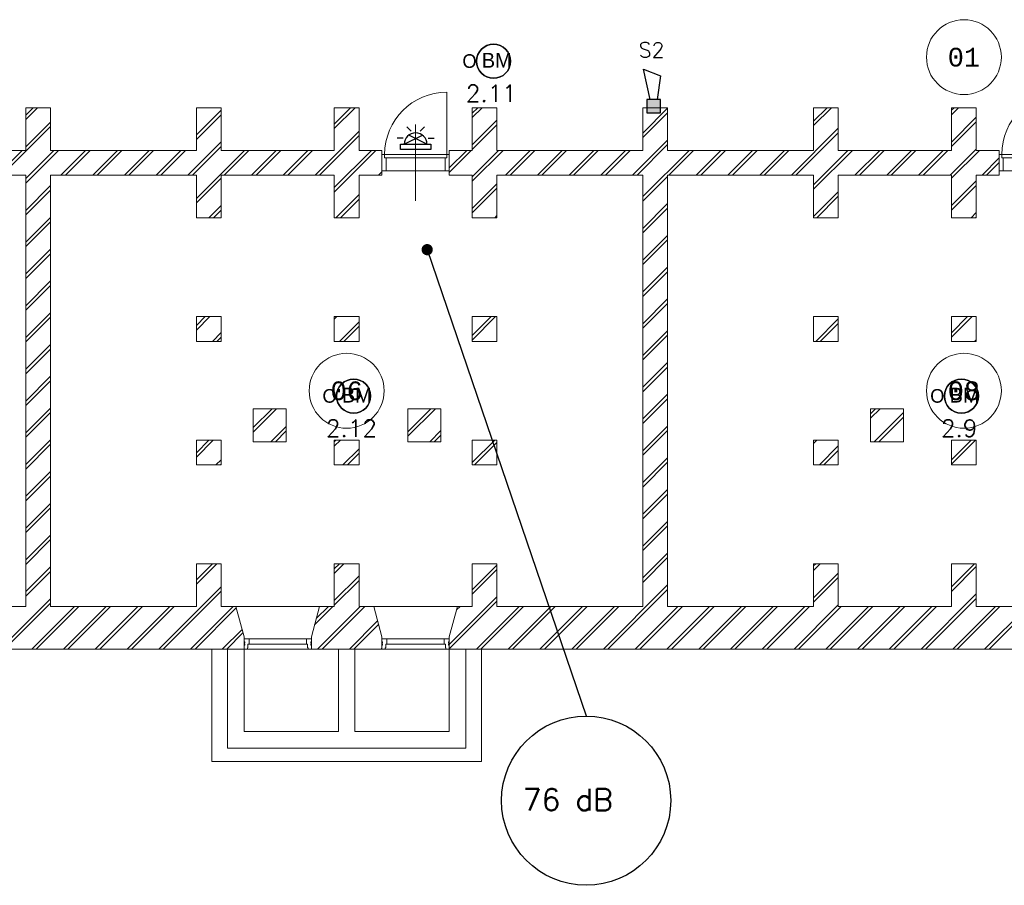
# Model space of a CAD drawing. Header units: millimetres. Extents: x 1890 to 160200, y 5205 to 111580.
# Tile 48 of 51: x 121311 to 134464, y 86722 to 98280. Entities that reach past the tile are written whole.
import ezdxf
from ezdxf.enums import TextEntityAlignment as Align
from ezdxf.xclip import XClip

# ---------------------------------------------------------------- set-up
doc = ezdxf.new("R2010")
doc.units = ezdxf.units.MM
doc.header["$XCLIPFRAME"] = 0
for name, color, linetype in [('BRAND', 1, 'Continuous'), ('DB-waardes', 6, 'Continuous'), ('Xref', 253, 'Continuous'), ('Xref-geb26-Kelder$0$AL$1A---_ALGEMEEN', 253, 'Continuous'), ('Xref-geb26-Kelder$0$AT$1A---_TEKST050', 253, 'Continuous')]:
    doc.layers.add(name, color=color, linetype=linetype)
doc.layers.get('Xref').off()
doc.styles.add('ROMANS', font='romans')
doc.styles.add('TXT', font='txt')
doc.styles.add('Xref-geb26-Kelder$0$MONOTXT', font='MONOTXT')

# ---------------------------------------------------------------- blocks, each defined once
blk = doc.blocks.new('Xref-geb26-Kelder$0$ED0831')
at = {"layer": 'Xref-geb26-Kelder$0$AL$1A---_ALGEMEEN', "color": 0, "linetype": 'Continuous', "lineweight": 0}
for p, q in [((450, -400), (450, 620)), ((0, 0), (0, 220)), ((0, 220), (55, 220)), ((55, 220), (845, 220)), ((55, 220), (55, 45)), ((900, 220), (845, 220)), ((845, 220), (845, 45)), ((900, 0), (900, 220)), ((35, 0), (0, 0)), ((55, 45), (35, 45)), ((35, 45), (35, 0)), ((35, 0), (35, -830)), ((865, 0), (35, 0)), ((55, 45), (845, 45)), ((845, 45), (865, 45)), ((865, 45), (865, 0)), ((865, 0), (900, 0))]:
    blk.add_line(p, q, dxfattribs=at)
blk.add_arc((35, 0), 830, 270, 360, dxfattribs=at)
blk = doc.blocks.new('*O34')
at = {"layer": 'Xref-geb26-Kelder$0$AL$1A---_ALGEMEEN', "color": 0, "linetype": 'Continuous', "lineweight": 0}
for p, q in [((-333, 69.5), (433, 69.5)), ((-355.5, -69.5), (455.5, -69.5)), ((-333, -2.5), (433, -2.5))]:
    blk.add_line(p, q, dxfattribs=at)
for points in [[(-400, 69.5), (-335.15, 69.5), (-333, 67.36), (-333, -2.5), (-350, -2.5), (-350, -53.5), (-355.5, -53.5), (-355.5, -67.28), (-357.72, -69.5), (-400, -69.5), (-400, -15.5), (-391, -15.5), (-391, 0.5), (-400, 0.5), (-400, 14.5), (-391, 14.5), (-391, 30.5), (-400, 30.5)], [(500, 69.5), (435.15, 69.5), (433, 67.36), (433, -2.5), (450, -2.5), (450, -53.5), (455.5, -53.5), (455.5, -67.28), (457.72, -69.5), (500, -69.5), (500, -15.5), (491, -15.5), (491, 0.5), (500, 0.5), (500, 14.5), (491, 14.5), (491, 30.5), (500, 30.5)]]:
    blk.add_lwpolyline(points, close=True, dxfattribs=at)
blk = doc.blocks.new('*O35')
at = {"layer": 'Xref-geb26-Kelder$0$AL$1A---_ALGEMEEN', "color": 0, "linetype": 'Continuous', "lineweight": 0}
for p, q in [((333, 69.5), (-433, 69.5)), ((355.5, -69.5), (-455.5, -69.5)), ((333, -2.5), (-433, -2.5))]:
    blk.add_line(p, q, dxfattribs=at)
for points in [[(-500, 69.5), (-435.15, 69.5), (-433, 67.36), (-433, -2.5), (-450, -2.5), (-450, -53.5), (-455.5, -53.5), (-455.5, -67.28), (-457.72, -69.5), (-500, -69.5), (-500, -15.5), (-491, -15.5), (-491, 0.5), (-500, 0.5), (-500, 14.5), (-491, 14.5), (-491, 30.5), (-500, 30.5)], [(400, 69.5), (335.15, 69.5), (333, 67.36), (333, -2.5), (350, -2.5), (350, -53.5), (355.5, -53.5), (355.5, -67.28), (357.72, -69.5), (400, -69.5), (400, -15.5), (391, -15.5), (391, 0.5), (400, 0.5), (400, 14.5), (391, 14.5), (391, 30.5), (400, 30.5)]]:
    blk.add_lwpolyline(points, close=True, dxfattribs=at)
blk = doc.blocks.new('Xref-geb26-Kelder')
at = {"layer": 'Xref-geb26-Kelder$0$AL$1A---_ALGEMEEN', "linetype": 'Continuous', "lineweight": 0}
for p, q in [((107285.43, 50356.7), (107383.58, 50454.85)), ((107285.43, 50296.7), (107443.58, 50454.85)), ((109565.43, 50091.12), (109895.43, 50421.12)), ((111407.93, 50236.56), (111626.22, 50454.85)), ((111407.93, 50176.56), (111686.22, 50454.85)), ((113250.43, 50382), (113323.28, 50454.85)), ((113250.43, 50322), (113383.28, 50454.85)), ((115530.43, 50116.42), (115860.43, 50446.42)), ((115530.43, 50056.42), (115860.43, 50386.42)), ((117810.43, 50275.1), (117990.18, 50454.85)), ((117810.43, 50215.1), (118050.18, 50454.85)), ((119652.93, 50420.54), (119687.24, 50454.85)), ((119652.93, 50360.54), (119747.24, 50454.85)), ((107285.43, 49932.44), (107615.43, 50262.44)), ((109565.43, 50031.12), (109895.43, 50361.12)), ((113250.43, 49957.74), (113580.43, 50287.74)), ((119652.93, 49996.28), (119982.93, 50326.28)), ((119652.93, 49936.28), (119982.93, 50266.28)), ((106967.84, 49554.85), (107615.43, 50202.44)), ((111150.48, 49554.85), (111737.93, 50142.3)), ((113250.43, 49897.74), (113580.43, 50227.74)), ((117514.45, 49554.85), (118140.43, 50180.83)), ((117574.45, 49554.85), (118140.43, 50120.83)), ((109453.43, 49554.85), (109895.43, 49996.85)), ((111210.48, 49554.85), (111737.93, 50082.3)), ((115393.12, 49554.85), (115860.43, 50022.16)), ((106907.84, 49554.85), (107237.84, 49884.85)), ((107285.43, 49508.17), (107662.11, 49884.85)), ((107285.43, 49448.17), (107722.11, 49884.85)), ((107756.37, 49554.85), (108086.37, 49884.85)), ((107816.37, 49554.85), (108146.37, 49884.85)), ((108180.64, 49554.85), (108510.64, 49884.85)), ((108240.64, 49554.85), (108570.64, 49884.85)), ((108604.9, 49554.85), (108934.9, 49884.85)), ((108664.9, 49554.85), (108994.9, 49884.85)), ((109029.16, 49554.85), (109359.16, 49884.85)), ((109089.16, 49554.85), (109419.16, 49884.85)), ((109513.43, 49554.85), (109895.43, 49936.85)), ((109565.43, 49242.59), (110207.69, 49884.85)), ((109937.69, 49554.85), (110267.69, 49884.85)), ((110301.96, 49554.85), (110631.96, 49884.85)), ((110361.96, 49554.85), (110691.96, 49884.85)), ((110726.22, 49554.85), (111056.22, 49884.85)), ((110786.22, 49554.85), (111116.22, 49884.85)), ((111407.93, 49388.03), (111904.75, 49884.85)), ((111407.93, 49328.03), (111964.75, 49884.85)), ((112944.18, 49651.49), (113177.54, 49884.85)), ((112944.18, 49591.49), (113237.54, 49884.85)), ((113250.43, 49533.48), (113601.8, 49884.85)), ((113250.43, 49473.48), (113661.8, 49884.85)), ((113696.07, 49554.85), (114026.07, 49884.85)), ((113756.07, 49554.85), (114086.07, 49884.85)), ((114120.33, 49554.85), (114450.33, 49884.85)), ((114180.33, 49554.85), (114510.33, 49884.85)), ((114544.6, 49554.85), (114874.6, 49884.85)), ((114604.6, 49554.85), (114934.6, 49884.85)), ((114968.86, 49554.85), (115298.86, 49884.85)), ((115028.86, 49554.85), (115358.86, 49884.85)), ((115453.12, 49554.85), (115860.43, 49962.16)), ((115530.43, 49267.89), (116147.39, 49884.85)), ((115877.39, 49554.85), (116207.39, 49884.85)), ((116241.65, 49554.85), (116571.65, 49884.85)), ((116301.65, 49554.85), (116631.65, 49884.85)), ((116665.92, 49554.85), (116995.92, 49884.85)), ((116725.92, 49554.85), (117055.92, 49884.85)), ((117090.18, 49554.85), (117420.18, 49884.85)), ((117150.18, 49554.85), (117480.18, 49884.85)), ((117810.43, 49426.57), (118268.71, 49884.85)), ((117810.43, 49366.57), (118328.71, 49884.85)), ((118362.97, 49554.85), (118692.97, 49884.85)), ((118422.97, 49554.85), (118752.97, 49884.85)), ((118787.24, 49554.85), (119117.24, 49884.85)), ((118847.24, 49554.85), (119177.24, 49884.85)), ((119211.5, 49554.85), (119541.5, 49884.85)), ((119271.5, 49554.85), (119601.5, 49884.85)), ((119635.77, 49554.85), (119982.93, 49902.01)), ((119652.93, 49512.01), (120025.77, 49884.85)), ((120060.03, 49554.85), (120289.18, 49784)), ((120120.03, 49554.85), (120289.18, 49724)), ((111999.01, 49554.85), (112044.18, 49600.02)), ((109565.43, 49182.59), (109895.43, 49512.59)), ((115530.43, 49207.89), (115860.43, 49537.89)), ((119652.93, 49147.75), (119982.93, 49477.75)), ((107285.43, 49083.91), (107615.43, 49413.91)), ((107285.43, 49023.91), (107615.43, 49353.91)), ((113250.43, 49109.21), (113580.43, 49439.21)), ((113250.43, 49049.21), (113580.43, 49379.21)), ((117810.43, 49002.31), (118140.43, 49332.31)), ((119652.93, 49087.75), (119982.93, 49417.75)), ((111429.01, 48984.85), (111737.93, 49293.77)), ((111489.01, 48984.85), (111737.93, 49233.77)), ((117852.97, 48984.85), (118140.43, 49272.31)), ((109731.96, 48984.85), (109895.43, 49148.32)), ((109791.96, 48984.85), (109895.43, 49088.32)), ((115530.43, 48843.63), (115860.43, 49173.63)), ((115530.43, 48783.63), (115860.43, 49113.63)), ((107285.43, 48659.64), (107615.43, 48989.64)), ((107285.43, 48599.64), (107615.43, 48929.64)), ((113550.33, 48984.85), (113580.43, 49014.95)), ((119914.29, 48984.85), (119982.93, 49053.49)), ((119974.29, 48984.85), (119982.93, 48993.49)), ((115530.43, 48419.36), (115860.43, 48749.36)), ((115530.43, 48359.36), (115860.43, 48689.36)), ((107285.43, 48235.38), (107615.43, 48565.38)), ((107285.43, 48175.38), (107615.43, 48505.38)), ((115530.43, 47995.1), (115860.43, 48325.1)), ((107285.43, 47811.12), (107615.43, 48141.12)), ((115530.43, 47935.1), (115860.43, 48265.1)), ((107285.43, 47751.12), (107615.43, 48081.12)), ((115530.43, 47570.83), (115860.43, 47900.83)), ((115530.43, 47510.83), (115860.43, 47840.83)), ((107285.43, 47386.85), (107615.43, 47716.85)), ((107285.43, 47326.85), (107615.43, 47656.85)), ((109565.43, 47545.53), (109684.75, 47664.85)), ((109565.43, 47485.53), (109744.75, 47664.85)), ((111407.93, 47630.98), (111441.8, 47664.85)), ((113250.43, 47412.16), (113503.12, 47664.85)), ((113250.43, 47352.16), (113563.12, 47664.85)), ((117840.03, 47334.85), (118140.43, 47635.25)), ((119652.93, 47450.69), (119867.09, 47664.85)), ((119652.93, 47390.69), (119927.09, 47664.85)), ((111476.07, 47334.85), (111737.93, 47596.71)), ((111536.07, 47334.85), (111737.93, 47536.71)), ((117900.03, 47334.85), (118140.43, 47575.25)), ((109779.01, 47334.85), (109895.43, 47451.27)), ((109839.01, 47334.85), (109895.43, 47391.27)), ((115530.43, 47146.57), (115860.43, 47476.57)), ((115530.43, 47086.57), (115860.43, 47416.57)), ((119961.35, 47334.85), (119982.93, 47356.43)), ((107285.43, 46962.59), (107615.43, 47292.59)), ((107285.43, 46902.59), (107615.43, 47232.59)), ((115530.43, 46722.31), (115860.43, 47052.31)), ((115530.43, 46662.31), (115860.43, 46992.31)), ((107285.43, 46538.32), (107615.43, 46868.32)), ((107285.43, 46478.32), (107615.43, 46808.32)), ((115530.43, 46298.04), (115860.43, 46628.04)), ((115530.43, 46238.04), (115860.43, 46568.04)), ((107285.43, 46114.06), (107615.43, 46444.06)), ((110325.43, 46184.21), (110576.07, 46434.85)), ((110325.43, 46124.21), (110636.07, 46434.85)), ((112390.43, 46127.89), (112697.39, 46434.85)), ((112390.43, 46067.89), (112757.39, 46434.85)), ((118570.43, 46368.19), (118637.09, 46434.85)), ((118570.43, 46308.19), (118697.09, 46434.85)), ((107285.43, 46054.06), (107615.43, 46384.06)), ((118621.35, 45994.85), (119010.43, 46383.93)), ((118681.35, 45994.85), (119010.43, 46323.93)), ((110560.33, 45994.85), (110765.43, 46199.95)), ((115530.43, 45873.78), (115860.43, 46203.78)), ((110620.33, 45994.85), (110765.43, 46139.95)), ((112681.65, 45994.85), (112830.43, 46143.63)), ((112741.65, 45994.85), (112830.43, 46083.63)), ((115530.43, 45813.78), (115860.43, 46143.78)), ((107285.43, 45689.8), (107615.43, 46019.8)), ((107285.43, 45629.8), (107615.43, 45959.8)), ((109565.43, 45848.48), (109731.8, 46014.85)), ((109565.43, 45788.48), (109791.8, 46014.85)), ((111407.93, 45993.92), (111428.86, 46014.85)), ((111407.93, 45933.92), (111488.86, 46014.85)), ((113250.43, 45715.1), (113550.18, 46014.85)), ((113280.18, 45684.85), (113580.43, 45985.1)), ((117810.43, 45972.46), (117852.82, 46014.85)), ((117887.09, 45684.85), (118140.43, 45938.19)), ((119652.93, 45753.64), (119914.14, 46014.85)), ((119652.93, 45693.64), (119974.14, 46014.85)), ((111523.12, 45684.85), (111737.93, 45899.66)), ((111583.12, 45684.85), (111737.93, 45839.66)), ((115530.43, 45449.51), (115860.43, 45779.51)), ((117947.09, 45684.85), (118140.43, 45878.19)), ((109826.07, 45684.85), (109895.43, 45754.21)), ((109886.07, 45684.85), (109895.43, 45694.21)), ((115530.43, 45389.51), (115860.43, 45719.51)), ((107285.43, 45265.53), (107615.43, 45595.53)), ((107285.43, 45205.53), (107615.43, 45535.53)), ((115530.43, 45025.25), (115860.43, 45355.25)), ((115530.43, 44965.25), (115860.43, 45295.25)), ((107285.43, 44841.27), (107615.43, 45171.27)), ((107285.43, 44781.27), (107615.43, 45111.27)), ((115530.43, 44600.99), (115860.43, 44930.99)), ((115530.43, 44540.99), (115860.43, 44870.99)), ((107285.43, 44417), (107615.43, 44747)), ((107285.43, 44357), (107615.43, 44687)), ((115530.43, 44176.72), (115860.43, 44506.72)), ((109565.43, 44151.42), (109778.86, 44364.85)), ((109565.43, 44091.42), (109838.86, 44364.85)), ((111407.93, 44296.86), (111475.92, 44364.85)), ((111407.93, 44236.86), (111535.92, 44364.85)), ((113250.43, 44018.04), (113580.43, 44348.04)), ((115530.43, 44116.72), (115860.43, 44446.72)), ((117810.43, 44335.4), (117839.88, 44364.85)), ((117810.43, 44275.4), (117899.88, 44364.85)), ((119652.93, 44056.58), (119961.2, 44364.85)), ((119652.93, 43996.58), (119982.93, 44326.58)), ((107285.43, 43992.74), (107615.43, 44322.74)), ((107285.43, 43932.74), (107615.43, 44262.74)), ((111407.93, 43872.6), (111737.93, 44202.6)), ((113250.43, 43958.04), (113580.43, 44288.04)), ((117810.43, 43911.14), (118140.43, 44241.14)), ((111407.93, 43812.6), (111737.93, 44142.6)), ((115002.82, 43224.85), (115860.43, 44082.46)), ((117810.43, 43851.14), (118140.43, 44181.14)), ((109063.12, 43224.85), (109895.43, 44057.16)), ((109123.12, 43224.85), (109895.43, 43997.16)), ((115062.82, 43224.85), (115860.43, 44022.46)), ((119245.46, 43224.85), (119982.93, 43962.32)), ((106941.8, 43224.85), (107615.43, 43898.48)), ((107001.8, 43224.85), (107615.43, 43838.48)), ((112944.18, 43287.53), (113580.43, 43923.78)), ((112944.18, 43227.53), (113580.43, 43863.78)), ((117548.41, 43224.85), (118140.43, 43816.87)), ((119305.46, 43224.85), (119982.93, 43902.32)), ((107366.07, 43224.85), (107936.07, 43794.85)), ((107426.07, 43224.85), (107996.07, 43794.85)), ((107790.33, 43224.85), (108360.33, 43794.85)), ((107850.33, 43224.85), (108420.33, 43794.85)), ((108214.6, 43224.85), (108784.6, 43794.85)), ((108274.6, 43224.85), (108844.6, 43794.85)), ((108638.86, 43224.85), (109208.86, 43794.85)), ((108698.86, 43224.85), (109268.86, 43794.85)), ((109487.39, 43224.85), (110057.39, 43794.85)), ((109547.39, 43224.85), (110097.17, 43774.63)), ((110091.68, 43794.85), (111211.68, 43794.85)), ((111145.12, 43549.79), (111390.18, 43794.85)), ((111167.49, 43632.16), (111330.18, 43794.85)), ((111184.45, 43224.85), (111754.45, 43794.85)), ((111244.45, 43224.85), (111814.45, 43794.85)), ((113054.18, 43794.85), (111934.18, 43794.85)), ((113041.85, 43749.47), (113087.24, 43794.85)), ((113305.77, 43224.85), (113875.77, 43794.85)), ((113365.77, 43224.85), (113935.77, 43794.85)), ((113730.03, 43224.85), (114300.03, 43794.85)), ((113790.03, 43224.85), (114360.03, 43794.85)), ((114154.29, 43224.85), (114724.29, 43794.85)), ((114214.29, 43224.85), (114784.29, 43794.85)), ((114578.56, 43224.85), (115148.56, 43794.85)), ((114638.56, 43224.85), (115208.56, 43794.85)), ((115427.09, 43224.85), (115997.09, 43794.85)), ((115487.09, 43224.85), (116057.09, 43794.85)), ((115851.35, 43224.85), (116421.35, 43794.85)), ((115911.35, 43224.85), (116481.35, 43794.85)), ((116275.61, 43224.85), (116845.61, 43794.85)), ((116335.61, 43224.85), (116905.61, 43794.85)), ((116699.88, 43224.85), (117269.88, 43794.85)), ((116759.88, 43224.85), (117329.88, 43794.85)), ((117124.14, 43224.85), (117694.14, 43794.85)), ((117184.14, 43224.85), (117754.14, 43794.85)), ((117608.41, 43224.85), (118178.41, 43794.85)), ((117972.67, 43224.85), (118542.67, 43794.85)), ((118032.67, 43224.85), (118602.67, 43794.85)), ((118396.93, 43224.85), (118966.93, 43794.85)), ((118456.93, 43224.85), (119026.93, 43794.85)), ((118821.2, 43224.85), (119391.2, 43794.85)), ((118881.2, 43224.85), (119451.2, 43794.85)), ((119669.73, 43224.85), (120239.73, 43794.85)), ((119729.73, 43224.85), (120299.73, 43794.85)), ((120093.99, 43224.85), (120663.99, 43794.85)), ((120153.99, 43224.85), (120723.99, 43794.85)), ((111608.71, 43224.85), (111986.41, 43602.55)), ((111668.71, 43224.85), (111999.23, 43555.37)), ((109911.65, 43224.85), (110174.98, 43488.17)), ((109971.65, 43224.85), (110187.79, 43440.99)), ((112032.97, 43224.85), (112044.18, 43236.06))]:
    blk.add_line(p, q, dxfattribs=at)
for points in [[(105335.43, 43794.85), (107285.43, 43794.85), (107285.43, 49554.85), (106760.43, 49554.85)], [(106760.43, 49884.85), (107285.43, 49884.85), (107285.43, 50454.85), (107615.43, 50454.85), (107615.43, 49884.85), (109565.43, 49884.85), (109565.43, 50454.85), (109895.43, 50454.85), (109895.43, 49884.85), (111407.93, 49884.85), (111407.93, 50454.85), (111737.93, 50454.85), (111737.93, 49884.85), (112044.18, 49884.85), (112044.18, 49554.85), (111737.93, 49554.85), (111737.93, 48984.85), (111407.93, 48984.85), (111407.93, 49554.85), (109895.43, 49554.85), (109895.43, 48984.85), (109565.43, 48984.85), (109565.43, 49554.85), (107615.43, 49554.85), (107615.43, 43794.85), (109565.43, 43794.85), (109565.43, 44364.85), (109895.43, 44364.85), (109895.43, 43794.85), (110091.68, 43794.85), (110201.68, 43389.85), (110201.68, 43224.85), (95590.43, 43224.85)], [(126691.68, 43224.85), (112944.18, 43224.85), (112944.18, 43389.85), (113054.18, 43794.85), (113250.43, 43794.85), (113250.43, 44364.85), (113580.43, 44364.85), (113580.43, 43794.85), (115530.43, 43794.85), (115530.43, 49554.85), (113580.43, 49554.85), (113580.43, 48984.85), (113250.43, 48984.85), (113250.43, 49554.85), (112944.18, 49554.85), (112944.18, 49884.85), (113250.43, 49884.85), (113250.43, 50454.85), (113580.43, 50454.85), (113580.43, 49884.85), (115530.43, 49884.85), (115530.43, 50454.85), (115860.43, 50454.85), (115860.43, 49884.85), (117810.43, 49884.85), (117810.43, 50454.85), (118140.43, 50454.85), (118140.43, 49884.85), (119652.93, 49884.85), (119652.93, 50454.85), (119982.93, 50454.85), (119982.93, 49884.85), (120289.18, 49884.85), (120289.18, 49554.85), (119982.93, 49554.85), (119982.93, 48984.85), (119652.93, 48984.85), (119652.93, 49554.85), (118140.43, 49554.85), (118140.43, 48984.85), (117810.43, 48984.85), (117810.43, 49554.85), (115860.43, 49554.85), (115860.43, 43794.85), (117810.43, 43794.85), (117810.43, 44364.85), (118140.43, 44364.85), (118140.43, 43794.85), (119652.93, 43794.85), (119652.93, 44364.85), (119982.93, 44364.85), (119982.93, 43794.85), (121495.43, 43794.85)], [(109772.93, 43224.85), (109772.93, 41724.85), (113372.93, 41724.85), (113372.93, 43224.85)]]:
    blk.add_lwpolyline(points, dxfattribs=at)
for points in [[(109565.43, 47334.85), (109895.43, 47334.85), (109895.43, 47664.85), (109565.43, 47664.85)], [(111407.93, 47334.85), (111737.93, 47334.85), (111737.93, 47664.85), (111407.93, 47664.85)], [(113250.43, 47334.85), (113580.43, 47334.85), (113580.43, 47664.85), (113250.43, 47664.85)], [(117810.43, 47334.85), (118140.43, 47334.85), (118140.43, 47664.85), (117810.43, 47664.85)], [(119652.93, 47334.85), (119982.93, 47334.85), (119982.93, 47664.85), (119652.93, 47664.85)], [(110325.43, 45994.85), (110765.43, 45994.85), (110765.43, 46434.85), (110325.43, 46434.85)], [(112390.43, 45994.85), (112830.43, 45994.85), (112830.43, 46434.85), (112390.43, 46434.85)], [(118570.43, 45994.85), (119010.43, 45994.85), (119010.43, 46434.85), (118570.43, 46434.85)], [(109565.43, 45684.85), (109895.43, 45684.85), (109895.43, 46014.85), (109565.43, 46014.85)], [(111407.93, 45684.85), (111737.93, 45684.85), (111737.93, 46014.85), (111407.93, 46014.85)], [(113250.43, 45684.85), (113580.43, 45684.85), (113580.43, 46014.85), (113250.43, 46014.85)], [(117810.43, 45684.85), (118140.43, 45684.85), (118140.43, 46014.85), (117810.43, 46014.85)], [(119652.93, 45684.85), (119982.93, 45684.85), (119982.93, 46014.85), (119652.93, 46014.85)], [(111407.93, 44364.85), (111737.93, 44364.85), (111737.93, 43794.85), (111934.18, 43794.85), (112044.18, 43389.85), (112044.18, 43224.85), (111101.68, 43224.85), (111101.68, 43389.85), (111211.68, 43794.85), (111407.93, 43794.85)], [(109981.68, 43224.85), (110201.68, 43224.85), (110201.68, 42124.85), (111462.93, 42124.85), (111462.93, 43224.85), (111682.93, 43224.85), (111682.93, 42124.85), (112944.18, 42124.85), (112944.18, 43224.85), (113164.18, 43224.85), (113164.18, 41904.85), (109981.68, 41904.85)]]:
    blk.add_lwpolyline(points, close=True, dxfattribs=at)
for centre in [(119817.93, 51129.39), (111572.93, 46674.85), (119817.92, 46674.85)]:
    blk.add_circle(centre, 500, dxfattribs=at)
at = {"layer": 'Xref-geb26-Kelder$0$AL$1A---_ALGEMEEN', "linetype": 'Continuous', "lineweight": 0, "rotation": 180}
for p in [(112944.18, 49829.85), (121189.18, 49829.85)]:
    blk.add_blockref('Xref-geb26-Kelder$0$ED0831', p, dxfattribs=at)
at = {"layer": 'Xref-geb26-Kelder$0$AL$1A---_ALGEMEEN', "linetype": 'Continuous', "lineweight": 0}
for name, p in [('*O34', (110601.68, 43294.35)), ('*O35', (112544.18, 43294.35))]:
    blk.add_blockref(name, p, dxfattribs=at)
at = {"layer": 'Xref-geb26-Kelder$0$AT$1A---_TEKST050', "linetype": 'Continuous', "lineweight": 0, "style": 'Xref-geb26-Kelder$0$MONOTXT'}
for s, p in [('01', (119817.91, 51129.37)), ('06', (111572.91, 46674.83)), ('08', (119817.91, 46674.83))]:
    blk.add_text(s, height=250, dxfattribs=at).set_placement(p, align=Align.MIDDLE)
blk = doc.blocks.new('BR-OPT-M')
at = {"layer": 'BRAND', "color": 0}
blk.add_lwpolyline([(1.75, 0, 1), (-1.75, 0, 1)], format="xyb", close=True, dxfattribs=at)
blk.add_circle((0, 0), 1.75, dxfattribs=at)
for start, end in [(0, 180), (180, 0)]:
    blk.add_arc((0, 0), 1.75, start, end, dxfattribs=at)
at = {"layer": 'BRAND', "color": 0, "style": 'TXT'}
blk.add_text('O', height=1.4, dxfattribs=at).set_placement((-3.2, -0.68))
at = {"layer": 'BRAND', "color": 0, "insert": (-1.2, 0.86), "char_height": 1.522, "width": 4.0171, "attachment_point": 1, "style": 'TXT'}
blk.add_mtext('BM', dxfattribs=at)
at = {"layer": 'BRAND', "color": 0, "style": 'ROMANS'}
blk.add_attdef('ION1-B', text='', height=1.75, dxfattribs=at).set_placement((-0.23, -2.43), align=Align.TOP_CENTER)
blk = doc.blocks.new('NEVENIN')
at = {"layer": 'BRAND', "color": 0}
for p, q in [((-0.86, 3.53), (-1.68, 4.35)), ((0.86, 3.53), (1.68, 4.35)), ((-2.37, 2.19), (-3.54, 2.19)), ((-2.16, 1.02), (1.31, 2.74)), ((2.16, 1.02), (-1.31, 2.74)), ((2.37, 2.19), (3.54, 2.19)), ((-2.91, 1.02), (2.91, 1.02)), ((-2.91, 0), (-2.91, 1.02)), ((2.91, 0), (-2.91, 0)), ((2.91, 1.02), (2.91, 0))]:
    blk.add_line(p, q, dxfattribs=at)
blk.add_arc((0, 1.02), 2.16, 360, 180, dxfattribs=at)
blk = doc.blocks.new('SWHOOP')
at = {"layer": 'BRAND', "color": 0}
for p, q in [((3, 0.75), (9.75, 2.25)), ((9.75, 2.25), (8.25, -1.5)), ((3, 1.5), (0, 1.5)), ((3, -1.5), (3, 1.5)), ((0, -1.5), (3, -1.5)), ((8.25, -1.5), (3, -0.75))]:
    blk.add_line(p, q, dxfattribs=at)
at = {"layer": 'BRAND'}
blk.add_line((0, 1.5), (0, -1.5), dxfattribs=at)
at = {"layer": 'BRAND', "color": 0}
blk.add_solid([(0, -1.5), (3, -1.5), (0, 1.5), (3, 1.5)], dxfattribs=at)

msp = doc.modelspace()

# ---------------------------------------------------------------- linework, layer by layer
at = {"layer": 'DB-waardes'}
msp.add_line((126754, 95209), (128878, 88983), dxfattribs=at)
at = {"layer": 'DB-waardes', "const_width": 75}
msp.add_lwpolyline([(126717, 95209, 1), (126792, 95209, 1)], format="xyb", close=True, dxfattribs=at)
at = {"layer": 'DB-waardes'}
msp.add_circle((128878, 87852), 1130, dxfattribs=at)

# ---------------------------------------------------------------- block references
at = {"layer": 'BRAND', "xscale": 130, "yscale": 130, "zscale": 130}
for p, values in [((127641, 97725), {'ION1-B': '2.11'}), ((125772, 93254), {'ION1-B': '2.12'}), ((133890, 93254), {'ION1-B': '2.9'})]:
    msp.add_blockref('BR-OPT-M', p, dxfattribs=at).add_auto_attribs(values)
at = {"layer": 'BRAND', "xscale": 60, "yscale": 60, "zscale": 60, "rotation": 90}
msp.add_blockref('SWHOOP', (129780, 97034), dxfattribs=at)
at = {"layer": 'BRAND', "xscale": 70, "yscale": 70, "zscale": 70}
msp.add_blockref('NEVENIN', (126600, 96545), dxfattribs=at)
at = {"layer": 'Xref'}
ref = msp.add_blockref('Xref-geb26-Kelder', (14106, 46650), dxfattribs=at)
XClip(ref).set_block_clipping_path([(89968.7980408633, 40549.85), (146093.7980408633, 68949.85)])

# ---------------------------------------------------------------- texts
at = {"layer": 'BRAND', "style": 'ROMANS'}
msp.add_text('S2', height=200, dxfattribs=at).set_placement((129580, 97777))
at = {"layer": 'DB-waardes', "style": 'ROMANS'}
msp.add_text('76 dB', height=292.5, dxfattribs=at).set_placement((128032, 87719))

doc.saveas('drawing.dxf')
